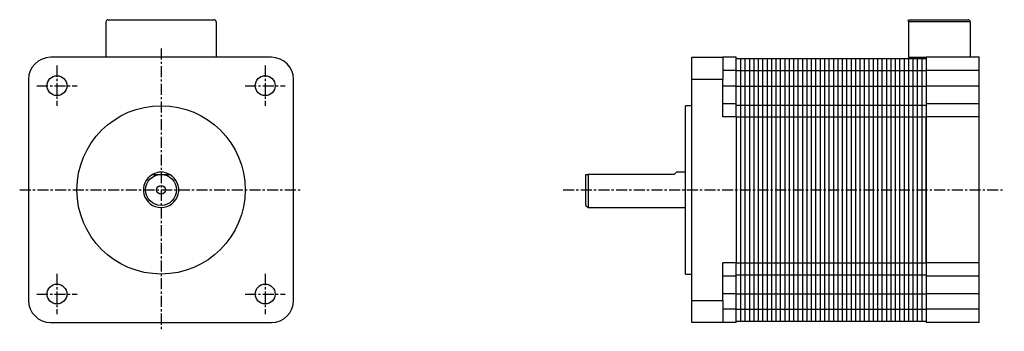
# Model space of a CAD drawing. Extents: x 190 to 413, y -33 to 38.
import ezdxf

# ---------------------------------------------------------------- set-up
doc = ezdxf.new("R2010")
doc.units = 0
doc.header["$LTSCALE"] = 2
doc.header["$MEASUREMENT"] = 0
doc.linetypes.add('CENTER', pattern=[2, 1.25, -0.25, 0.25, -0.25])
doc.layers.get('0').update_dxf_attribs({"linetype": 'CONTINUOUS'})
doc.layers.add('CENTER', color=1, linetype='CENTER')

msp = doc.modelspace()

# ---------------------------------------------------------------- linework, layer by layer
at = {"color": 7, "linetype": 'Continuous', "lineweight": 30}
for p, q in [((209.28, 37.09), (209.28, 29.09)), ((209.78, 37.59), (233.78, 37.59)), ((234.28, 37.09), (234.28, 29.09)), ((390.97, 37.59), (404.47, 37.59)), ((390.97, 37.09), (390.97, 37.59)), ((390.97, 37.09), (390.97, 29.09)), ((404.97, 37.09), (390.97, 37.09)), ((404.97, 37.09), (404.97, 29.09)), ((246.78, 29.09), (196.78, 29.09)), ((341.97, 29.09), (348.97, 29.09)), ((341.97, 24.09), (341.97, 29.09)), ((348.97, 29.09), (348.97, 24.09)), ((351.97, 29.09), (348.97, 29.09)), ((351.97, 26.09), (351.97, 29.09)), ((390.97, 29.09), (394.97, 29.09)), ((406.97, 29.09), (394.97, 29.09)), ((394.97, 29.09), (394.97, 26.09)), ((406.97, 26.09), (406.97, 29.09)), ((351.97, 28.79), (394.97, 28.79)), ((352.97, 28.79), (352.97, -30.61)), ((353.97, 28.79), (353.97, -30.61)), ((354.97, 28.79), (354.97, -30.61)), ((355.97, 28.79), (355.97, -30.61)), ((356.97, 28.79), (356.97, -30.61)), ((357.97, 28.79), (357.97, -30.61)), ((358.97, 28.79), (358.97, -30.61)), ((359.97, 28.79), (359.97, -30.61)), ((360.97, 28.79), (360.97, -30.61)), ((361.97, 28.79), (361.97, -30.61)), ((362.97, 28.79), (362.97, -30.61)), ((363.97, 28.79), (363.97, -30.61)), ((364.97, 28.79), (364.97, -30.61)), ((365.97, 28.79), (365.97, -30.61)), ((366.97, 28.79), (366.97, -30.61)), ((367.97, 28.79), (367.97, -30.61)), ((368.97, 28.79), (368.97, -30.61)), ((369.97, 28.79), (369.97, -30.61)), ((370.97, 28.79), (370.97, -30.61)), ((371.97, 28.79), (371.97, -30.61)), ((372.97, 28.79), (372.97, -30.61)), ((373.97, 28.79), (373.97, -30.61)), ((374.97, 28.79), (374.97, -30.61)), ((375.97, 28.79), (375.97, -30.61)), ((376.97, 28.79), (376.97, -30.61)), ((377.97, 28.79), (377.97, -30.61)), ((378.97, 28.79), (378.97, -30.61)), ((379.97, 28.79), (379.97, -30.61)), ((380.97, 28.79), (380.97, -30.61)), ((381.97, 28.79), (381.97, -30.61)), ((382.97, 28.79), (382.97, -30.61)), ((383.97, 28.79), (383.97, -30.61)), ((384.97, 28.79), (384.97, -30.61)), ((385.97, 28.79), (385.97, -30.61)), ((386.97, 28.79), (386.97, -30.61)), ((387.97, 28.79), (387.97, -30.61)), ((388.97, 28.79), (388.97, -30.61)), ((389.97, 28.79), (389.97, -30.61)), ((390.97, 28.79), (390.97, -30.61)), ((391.97, 28.79), (391.97, -30.61)), ((392.97, 28.79), (392.97, -30.61)), ((393.97, 28.79), (393.97, -30.61)), ((394.97, 28.79), (394.97, -30.61)), ((351.97, 26.09), (348.97, 26.09)), ((351.97, 22.59), (351.97, 26.09)), ((351.97, 26.09), (394.97, 26.09)), ((406.97, 26.09), (394.97, 26.09)), ((394.97, 26.09), (394.97, 22.59)), ((406.97, 22.59), (406.97, 26.09)), ((191.78, 24.09), (191.78, -25.91)), ((251.78, -25.91), (251.78, 24.09)), ((348.97, 24.09), (341.97, 24.09)), ((341.97, -25.91), (341.97, 24.09)), ((348.97, 15.59), (348.97, 24.09)), ((351.97, 22.59), (348.97, 22.59)), ((351.97, 22.59), (394.97, 22.59)), ((351.97, 18.59), (351.97, 22.59)), ((406.97, 22.59), (394.97, 22.59)), ((394.97, 22.59), (394.97, 18.59)), ((406.97, 18.59), (406.97, 22.59)), ((341.97, 18.14), (340.47, 18.14)), ((340.47, -0.91), (340.47, 18.14)), ((351.97, 18.59), (348.97, 18.59)), ((351.97, 15.59), (351.97, 18.59)), ((351.97, 18.29), (394.97, 18.29)), ((394.97, 18.59), (394.97, 15.59)), ((406.97, 18.59), (394.97, 18.59)), ((406.97, 15.59), (406.97, 18.59)), ((351.97, 15.59), (348.97, 15.59)), ((351.97, 15.59), (351.97, -17.41)), ((351.97, 15.59), (394.97, 15.59)), ((406.97, 15.59), (394.97, 15.59)), ((394.97, -17.41), (394.97, 15.59)), ((406.97, -17.41), (406.97, 15.59)), ((317.97, -4.41), (317.97, 2.59)), ((318.47, 2.59), (318.47, -4.91)), ((337.97, 2.59), (318.47, 2.59)), ((338.47, 3.09), (337.97, 2.59)), ((340.47, 3.09), (338.47, 3.09)), ((340.47, -19.96), (340.47, -0.91)), ((317.97, -4.41), (318.47, -4.91)), ((318.47, -4.91), (340.47, -4.91)), ((351.97, -17.41), (348.97, -17.41)), ((348.97, -25.91), (348.97, -17.41)), ((351.97, -20.41), (351.97, -17.41)), ((351.97, -17.41), (394.97, -17.41)), ((394.97, -17.41), (394.97, -20.41)), ((406.97, -17.41), (394.97, -17.41)), ((406.97, -20.41), (406.97, -17.41)), ((340.47, -19.96), (341.97, -19.96)), ((351.97, -20.41), (348.97, -20.41)), ((351.97, -20.11), (394.97, -20.11)), ((351.97, -24.41), (351.97, -20.41)), ((406.97, -20.41), (394.97, -20.41)), ((394.97, -20.41), (394.97, -24.41)), ((406.97, -24.41), (406.97, -20.41)), ((351.97, -24.41), (348.97, -24.41)), ((351.97, -24.41), (394.97, -24.41)), ((351.97, -27.91), (351.97, -24.41)), ((406.97, -24.41), (394.97, -24.41)), ((394.97, -24.41), (394.97, -27.91)), ((406.97, -27.91), (406.97, -24.41)), ((341.97, -25.91), (348.97, -25.91)), ((341.97, -30.91), (341.97, -25.91)), ((348.97, -25.91), (348.97, -30.91)), ((351.97, -27.91), (348.97, -27.91)), ((351.97, -30.91), (351.97, -27.91)), ((351.97, -27.91), (394.97, -27.91)), ((406.97, -27.91), (394.97, -27.91)), ((394.97, -27.91), (394.97, -30.91)), ((406.97, -30.91), (406.97, -27.91)), ((196.78, -30.91), (246.78, -30.91)), ((348.97, -30.91), (341.97, -30.91)), ((351.97, -30.91), (348.97, -30.91)), ((351.97, -30.61), (394.97, -30.61)), ((406.97, -30.91), (394.97, -30.91))]:
    msp.add_line(p, q, dxfattribs=at)
for centre, radius in [((198.21, 22.66), 2.25), ((245.35, 22.66), 2.25), ((221.78, -0.91), 19.05), ((221.78, -0.91), 3.5), ((221.78, -0.91), 1), ((198.21, -24.48), 2.25), ((245.35, -24.48), 2.25)]:
    msp.add_circle(centre, radius, dxfattribs=at)
for centre, radius, start, end in [((209.78, 37.09), 0.5, 90, 180), ((233.78, 37.09), 0.5, 0, 90), ((404.47, 37.09), 0.5, 0, 90), ((196.78, 24.09), 5, 90, 180), ((246.78, 24.09), 5, 0, 90), ((221.78, -0.91), 4, 118.955, 61.045), ((221.78, -0.91), 4, 61.045, 118.955), ((196.78, -25.91), 5, 180, 270), ((246.78, -25.91), 5, 270, 0)]:
    msp.add_arc(centre, radius, start, end, dxfattribs=at)
for points, knots in [([(219.84, 2.59), (220.14, 2.59), (220.46, 2.59), (220.94, 2.59), (221.1, 2.59), (221.43, 2.59), (221.61, 2.59), (221.78, 2.59)], [0, 0, 0, 0, 0.5, 0.5, 0.75, 0.75, 1, 1, 1, 1]), ([(221.78, 2.59), (222.11, 2.59), (222.45, 2.59), (223.09, 2.59), (223.41, 2.59), (223.71, 2.59)], [0, 0, 0, 0, 0.5, 0.5, 1, 1, 1, 1]), ([(317.97, 2.59), (317.97, 2.59), (318.02, 2.59), (318.2, 2.59), (318.32, 2.59), (318.47, 2.59)], [0, 0, 0, 0, 0.5, 0.5, 1, 1, 1, 1])]:
    msp.add_open_spline(points, degree=3, knots=knots, dxfattribs=at)
at = {"layer": 'CENTER'}
for p, q in [((221.78, 31.09), (221.78, -32.91)), ((198.21, 27.2), (198.21, 18.12)), ((245.35, 27.2), (245.35, 18.12)), ((193.67, 22.66), (202.75, 22.66)), ((240.81, 22.66), (249.89, 22.66)), ((189.78, -0.91), (253.78, -0.91)), ((312.78, -0.91), (412.67, -0.91)), ((198.21, -19.94), (198.21, -29.02)), ((245.35, -19.94), (245.35, -29.02)), ((193.67, -24.48), (202.75, -24.48)), ((240.81, -24.48), (249.89, -24.48))]:
    msp.add_line(p, q, dxfattribs=at)

doc.saveas('drawing.dxf')
